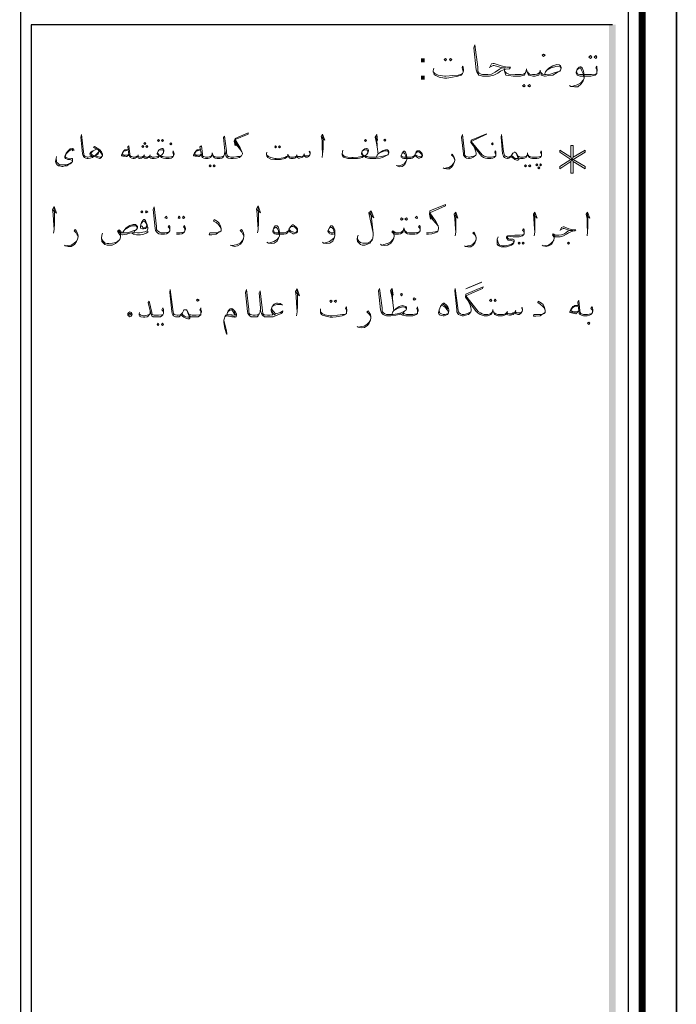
# Model space of a CAD drawing. Header units: metres. Extents: x 6 to 182, y 4 to 63.
# Tile 26 of 28: x 169 to 182, y 23 to 42. Entities that reach past the tile are written whole.
import ezdxf

# ---------------------------------------------------------------- set-up
doc = ezdxf.new("R2010")
doc.units = ezdxf.units.M
doc.header["$MEASUREMENT"] = 0
for name, color, linetype in [('PDF15_KADR', 7, 'Continuous'), ('PDF15_Text', 7, 'Continuous'), ('PDF15_textt', 7, 'Continuous')]:
    doc.layers.add(name, color=color, linetype=linetype)
doc.styles.add('PDF B Mitra', font='BMITRA.TTF')

msp = doc.modelspace()

# ---------------------------------------------------------------- linework, layer by layer
at = {"layer": 'PDF15_KADR', "lineweight": 25}
for points in [[(97.912, 3.582), (182.003, 3.582), (182.003, 63.045), (97.912, 63.045)], [(97.912, 63.045), (182.003, 63.045), (182.003, 3.582), (97.912, 3.582)], [(98.731, 4.401), (181.059, 4.401), (181.059, 62.227), (98.731, 62.227)]]:
    msp.add_lwpolyline(points, close=True, dxfattribs=at)
at = {"layer": 'PDF15_KADR', "lineweight": 0, "const_width": 0.135}
msp.add_lwpolyline([(98.452, 62.506), (98.452, 4.122), (181.328, 4.122), (181.328, 62.506)], close=True, dxfattribs=at)
at = {"layer": 'PDF15_KADR', "lineweight": 25}
for points in [[(169.068, 4.401), (169.068, 62.227)], [(180.741, 42.329), (169.27, 42.329), (169.27, 15.525), (169.27, 15.198), (180.741, 15.198)]]:
    msp.add_lwpolyline(points, dxfattribs=at)
at = {"layer": 'PDF15_KADR', "transparency": 33554559}
for points in [[(180.673, 15.198), (180.808, 15.198), (180.673, 42.329)], [(180.808, 15.198), (180.673, 42.329), (180.808, 42.329)]]:
    msp.add_solid(points, dxfattribs=at)
at = {"layer": 'PDF15_textt', "lineweight": 20}
for points in [[(178.314, 41.481), (178.352, 41.558), (178.391, 41.568), (178.41, 41.568), (178.545, 41.52), (178.66, 41.491), (178.728, 41.491), (178.709, 41.462), (178.641, 41.452), (178.593, 41.443), (178.535, 41.414), (178.477, 41.375), (178.4, 41.337), (178.314, 41.317), (178.189, 41.317), (178.179, 41.317), (178.14, 41.327), (178.102, 41.337), (178.083, 41.366), (178.063, 41.404), (178.054, 41.443), (178.006, 41.876), (178.025, 41.934), (178.083, 41.491), (178.083, 41.423), (178.092, 41.404), (178.111, 41.375), (178.15, 41.356), (178.179, 41.346), (178.189, 41.346), (178.285, 41.346), (178.352, 41.356), (178.429, 41.394), (178.516, 41.452), (178.564, 41.481), (178.632, 41.481), (178.564, 41.481), (178.41, 41.529), (178.391, 41.529), (178.333, 41.5)], [(177.794, 41.394), (177.794, 41.414), (177.784, 41.452), (177.774, 41.481), (177.784, 41.51), (177.794, 41.491), (177.803, 41.443), (177.803, 41.423), (177.794, 41.394), (177.784, 41.366), (177.755, 41.337), (177.688, 41.317), (177.553, 41.288), (177.476, 41.279), (177.428, 41.279), (177.322, 41.298), (177.254, 41.327), (177.225, 41.346), (177.216, 41.375), (177.206, 41.404), (177.206, 41.423), (177.216, 41.471)], [(177.206, 41.404), (177.235, 41.366), (177.302, 41.337), (177.428, 41.317), (177.457, 41.317), (177.591, 41.327), (177.697, 41.337), (177.746, 41.346), (177.784, 41.366)], [(179.402, 41.346), (179.421, 41.404), (179.45, 41.433), (179.489, 41.471), (179.566, 41.52), (179.643, 41.549), (179.691, 41.539), (179.72, 41.52), (179.73, 41.491), (179.73, 41.471), (179.72, 41.433), (179.701, 41.414), (179.652, 41.385), (179.566, 41.337), (179.489, 41.327), (179.412, 41.317), (179.402, 41.317), (179.364, 41.327), (179.335, 41.337), (179.335, 41.356), (179.325, 41.394), (179.315, 41.433), (179.306, 41.394), (179.296, 41.356), (179.287, 41.337), (179.258, 41.327), (179.219, 41.317), (179.171, 41.317), (179.123, 41.327), (179.094, 41.337), (179.075, 41.366), (179.055, 41.414), (179.046, 41.462), (179.036, 41.414), (179.017, 41.366), (179.007, 41.337), (178.969, 41.327), (178.93, 41.317), (178.872, 41.317), (178.786, 41.317), (178.699, 41.327), (178.641, 41.337), (178.622, 41.375), (178.612, 41.414), (178.612, 41.462)], [(179.026, 41.404), (179.017, 41.375), (178.988, 41.356), (178.94, 41.346), (178.872, 41.346), (178.824, 41.346), (178.699, 41.356), (178.651, 41.375), (178.632, 41.394), (178.612, 41.414)], [(179.065, 41.404), (179.084, 41.375), (179.104, 41.356), (179.161, 41.346), (179.219, 41.346), (179.258, 41.356), (179.287, 41.375), (179.306, 41.394)], [(179.325, 41.394), (179.364, 41.356), (179.402, 41.346), (179.431, 41.346), (179.518, 41.356), (179.614, 41.385), (179.701, 41.414)], [(179.45, 41.433), (179.527, 41.481), (179.604, 41.5), (179.643, 41.51), (179.652, 41.51), (179.71, 41.5), (179.73, 41.471)], [(180.433, 41.394), (180.433, 41.414), (180.433, 41.452), (180.413, 41.481), (180.433, 41.51), (180.433, 41.491), (180.442, 41.443), (180.442, 41.423), (180.433, 41.394), (180.433, 41.366), (180.404, 41.337), (180.365, 41.327), (180.317, 41.317), (180.25, 41.317), (180.105, 41.317), (180.067, 41.327), (180.047, 41.337), (180.038, 41.346), (180.028, 41.375), (180.028, 41.394), (180.047, 41.452), (180.086, 41.491), (180.105, 41.5), (180.115, 41.5), (180.144, 41.481), (180.173, 41.414), (180.182, 41.337), (180.182, 41.279), (180.163, 41.221), (180.124, 41.163), (180.057, 41.105), (179.99, 41.105), (179.922, 41.115), (179.893, 41.134)], [(180.047, 41.443), (180.067, 41.462), (180.096, 41.471), (180.115, 41.471), (180.134, 41.433), (180.153, 41.394), (180.163, 41.366), (180.182, 41.279), (180.163, 41.24), (180.115, 41.183), (180.047, 41.144), (179.98, 41.125), (179.932, 41.115)], [(180.038, 41.404), (180.038, 41.375), (180.057, 41.356), (180.096, 41.346), (180.25, 41.346), (180.327, 41.346), (180.404, 41.356), (180.433, 41.366)], [(170.676, 39.757), (170.667, 39.776), (170.647, 39.805), (170.609, 39.853), (170.503, 39.911), (170.522, 39.93), (170.628, 39.863), (170.657, 39.825), (170.676, 39.776), (170.676, 39.747), (170.667, 39.728), (170.657, 39.709), (170.628, 39.69), (170.618, 39.69), (170.522, 39.728), (170.464, 39.747), (170.435, 39.767), (170.426, 39.776), (170.426, 39.786), (170.445, 39.815), (170.474, 39.834), (170.493, 39.844), (170.532, 39.863), (170.561, 39.873), (170.59, 39.863), (170.609, 39.844), (170.609, 39.825), (170.59, 39.786), (170.541, 39.747), (170.503, 39.728), (170.484, 39.709), (170.435, 39.699), (170.397, 39.69), (170.387, 39.69), (170.378, 39.69), (170.349, 39.699), (170.32, 39.709), (170.301, 39.728), (170.291, 39.757), (170.281, 39.786), (170.252, 40.113), (170.262, 40.162), (170.301, 39.825), (170.31, 39.776), (170.31, 39.757), (170.329, 39.738), (170.349, 39.728), (170.378, 39.719), (170.387, 39.719), (170.445, 39.728), (170.484, 39.728), (170.503, 39.738), (170.541, 39.757), (170.561, 39.776), (170.599, 39.815)], [(173.421, 39.747), (173.383, 39.728), (173.344, 39.728), (173.267, 39.719), (173.238, 39.719), (173.209, 39.719), (173.171, 39.728), (173.161, 39.728), (173.142, 39.747), (173.123, 39.796), (173.123, 39.844), (173.084, 40.133), (173.065, 40.104), (173.094, 39.844), (173.103, 39.796), (173.113, 39.747), (173.132, 39.719), (173.161, 39.699), (173.209, 39.69), (173.238, 39.69), (173.257, 39.69), (173.325, 39.699), (173.383, 39.709), (173.402, 39.728), (173.421, 39.747), (173.44, 39.786), (173.44, 39.796), (173.431, 39.825), (173.392, 39.902), (173.296, 40.065), (173.556, 40.171), (173.556, 40.2), (173.296, 40.085), (173.277, 40.036), (173.296, 39.94), (173.296, 40.065)], [(173.296, 40.017), (173.354, 39.94)], [(175.001, 40.113), (175.068, 40.056), (175.02, 40.171), (174.991, 40.123), (175.01, 40.046), (175.01, 39.93), (175.02, 39.776), (175.01, 39.709)], [(175.02, 39.776), (175.03, 39.882), (175.03, 40.065), (175.02, 40.142)], [(176.06, 40.113), (176.108, 40.046), (176.089, 40.162), (176.06, 40.113), (176.079, 40.027), (176.099, 39.921), (176.118, 39.776)], [(176.099, 39.921), (176.089, 40.075), (176.089, 40.152)], [(177.996, 39.95), (178.025, 39.882), (178.044, 39.825), (178.054, 39.796), (178.054, 39.776), (178.044, 39.757), (178.015, 39.728), (177.996, 39.719), (177.957, 39.699), (177.919, 39.69), (177.9, 39.69), (177.861, 39.699), (177.842, 39.709), (177.823, 39.728), (177.803, 39.757), (177.803, 39.786), (177.765, 40.113), (177.784, 40.162), (177.823, 39.825), (177.823, 39.776), (177.832, 39.757), (177.842, 39.738), (177.871, 39.728), (177.9, 39.719), (177.929, 39.719), (177.967, 39.728), (178.006, 39.738), (178.044, 39.757)], [(178.439, 39.747), (178.439, 39.767), (178.429, 39.796), (178.42, 39.815), (178.429, 39.844), (178.439, 39.825), (178.439, 39.786), (178.439, 39.776), (178.439, 39.747), (178.429, 39.728), (178.41, 39.709), (178.381, 39.699), (178.343, 39.69), (178.294, 39.69), (178.275, 39.69), (178.237, 39.699), (178.198, 39.709), (178.16, 39.738), (178.14, 39.767), (177.948, 40.008), (177.957, 40.056), (178.256, 40.181), (178.246, 40.162), (177.957, 40.027), (178.169, 39.767), (178.208, 39.738), (178.237, 39.728), (178.275, 39.719), (178.294, 39.719), (178.352, 39.719), (178.41, 39.728), (178.429, 39.728)], [(179.344, 39.747), (179.344, 39.767), (179.335, 39.796), (179.325, 39.815), (179.335, 39.844), (179.344, 39.825), (179.344, 39.786), (179.344, 39.776), (179.344, 39.747), (179.335, 39.728), (179.315, 39.709), (179.287, 39.699), (179.248, 39.69), (179.2, 39.69), (179.161, 39.69), (179.132, 39.699), (179.104, 39.709), (179.084, 39.728), (179.075, 39.767), (179.065, 39.805), (179.065, 39.767), (179.046, 39.728), (179.036, 39.709), (179.007, 39.699), (178.978, 39.69), (178.94, 39.69), (178.93, 39.69), (178.901, 39.699), (178.882, 39.709), (178.872, 39.747), (178.843, 39.796), (178.834, 39.805), (178.815, 39.815), (178.805, 39.815), (178.795, 39.805), (178.776, 39.796), (178.757, 39.767), (178.738, 39.728), (178.728, 39.719), (178.718, 39.709), (178.699, 39.699), (178.68, 39.69), (178.67, 39.69), (178.641, 39.699), (178.612, 39.709), (178.593, 39.728), (178.583, 39.757), (178.574, 39.786), (178.545, 40.113), (178.555, 40.162), (178.593, 39.825), (178.603, 39.776), (178.612, 39.757), (178.622, 39.738), (178.651, 39.728), (178.67, 39.719), (178.68, 39.719), (178.689, 39.719), (178.718, 39.728), (178.728, 39.728), (178.738, 39.738), (178.757, 39.767)], [(170.098, 39.863), (170.089, 39.873), (170.05, 39.863), (170.021, 39.844), (169.983, 39.805), (169.964, 39.786), (169.954, 39.757), (169.944, 39.728), (169.954, 39.709), (169.992, 39.699), (170.069, 39.69), (170.089, 39.69), (170.089, 39.67), (170.089, 39.651), (170.089, 39.632), (170.069, 39.603), (170.041, 39.584), (170.002, 39.564), (169.973, 39.545), (169.944, 39.545), (169.896, 39.536), (169.877, 39.536), (169.829, 39.545), (169.809, 39.545), (169.781, 39.564), (169.761, 39.593), (169.752, 39.632), (169.761, 39.69), (169.771, 39.728)], [(170.079, 39.863), (170.089, 39.844), (170.118, 39.853), (170.108, 39.882), (170.089, 39.892), (170.079, 39.892), (170.041, 39.882), (170.021, 39.863), (169.992, 39.834), (169.964, 39.796), (169.944, 39.757), (169.935, 39.728), (169.935, 39.709), (169.944, 39.69), (169.954, 39.69), (169.992, 39.67), (170.041, 39.67), (170.069, 39.661), (170.079, 39.651), (170.089, 39.642), (170.079, 39.622), (170.069, 39.613), (170.031, 39.593), (169.983, 39.574), (169.954, 39.564), (169.886, 39.564), (169.867, 39.564), (169.829, 39.564), (169.809, 39.584), (169.79, 39.603), (169.771, 39.622), (169.771, 39.651), (169.761, 39.69)], [(170.667, 39.728), (170.647, 39.719), (170.628, 39.719), (170.58, 39.728), (170.522, 39.747), (170.474, 39.767), (170.455, 39.786), (170.445, 39.786), (170.445, 39.796), (170.455, 39.805), (170.493, 39.844), (170.532, 39.863)], [(171.196, 39.767), (171.158, 39.728), (171.148, 39.728), (171.081, 39.738), (171.052, 39.747), (171.052, 39.757), (171.071, 39.805), (171.1, 39.844), (171.119, 39.863), (171.139, 39.863), (171.187, 39.863), (171.129, 39.844), (171.1, 39.834), (171.071, 39.786), (171.081, 39.767), (171.1, 39.767), (171.177, 39.757), (171.196, 39.776)], [(172.082, 39.747), (172.082, 39.767), (172.073, 39.796), (172.063, 39.815), (172.073, 39.844), (172.082, 39.825), (172.092, 39.786), (172.092, 39.776), (172.082, 39.747), (172.073, 39.728), (172.053, 39.709), (172.034, 39.699), (171.996, 39.69), (171.938, 39.69), (171.928, 39.69), (171.88, 39.699), (171.842, 39.709), (171.822, 39.728), (171.813, 39.738), (171.793, 39.728), (171.774, 39.709), (171.736, 39.699), (171.697, 39.69), (171.678, 39.69), (171.659, 39.69), (171.63, 39.699), (171.61, 39.709), (171.591, 39.728), (171.582, 39.709), (171.562, 39.699), (171.543, 39.69), (171.533, 39.69), (171.504, 39.699), (171.495, 39.709), (171.485, 39.738), (171.466, 39.709), (171.447, 39.699), (171.418, 39.69), (171.408, 39.69), (171.389, 39.699), (171.379, 39.709), (171.36, 39.738), (171.341, 39.709), (171.322, 39.699), (171.302, 39.69), (171.293, 39.69), (171.283, 39.69), (171.254, 39.699), (171.225, 39.709), (171.216, 39.728), (171.196, 39.767), (171.177, 39.921), (171.196, 39.94), (171.216, 39.776), (171.225, 39.747), (171.235, 39.728), (171.254, 39.728), (171.283, 39.719), (171.293, 39.719), (171.312, 39.719), (171.341, 39.728), (171.36, 39.738), (171.379, 39.747), (171.389, 39.728), (171.418, 39.719), (171.437, 39.719), (171.466, 39.728), (171.485, 39.738), (171.495, 39.747), (171.514, 39.728), (171.533, 39.719), (171.562, 39.719), (171.591, 39.728), (171.61, 39.747), (171.62, 39.738), (171.639, 39.728), (171.659, 39.719), (171.678, 39.719), (171.697, 39.719), (171.755, 39.728), (171.793, 39.738), (171.774, 39.767), (171.755, 39.786), (171.755, 39.796), (171.774, 39.834), (171.793, 39.863), (171.832, 39.882), (171.851, 39.892), (171.87, 39.892), (171.88, 39.882), (171.89, 39.853), (171.89, 39.844), (171.88, 39.805), (171.851, 39.767), (171.822, 39.747), (171.851, 39.728), (171.87, 39.728), (171.928, 39.719), (171.938, 39.719), (171.996, 39.719), (172.053, 39.728), (172.073, 39.728)], [(171.88, 39.805), (171.88, 39.834), (171.87, 39.863), (171.851, 39.863), (171.842, 39.863), (171.793, 39.853), (171.774, 39.834)], [(172.631, 39.767), (172.583, 39.728), (172.574, 39.728), (172.506, 39.738), (172.477, 39.747), (172.477, 39.757), (172.497, 39.805), (172.525, 39.844), (172.545, 39.863), (172.564, 39.863), (172.612, 39.863), (172.554, 39.844), (172.525, 39.834), (172.497, 39.786), (172.506, 39.767), (172.525, 39.767), (172.602, 39.757), (172.631, 39.776)], [(173.094, 39.844), (173.084, 39.776), (173.074, 39.747), (173.055, 39.709), (173.036, 39.699), (172.997, 39.69), (172.978, 39.69), (172.94, 39.69), (172.901, 39.699), (172.882, 39.709), (172.862, 39.728), (172.853, 39.767), (172.843, 39.805), (172.843, 39.767), (172.824, 39.728), (172.814, 39.709), (172.785, 39.699), (172.757, 39.69), (172.718, 39.69), (172.708, 39.69), (172.68, 39.699), (172.651, 39.709), (172.641, 39.728), (172.631, 39.767), (172.602, 39.921), (172.631, 39.94), (172.651, 39.776), (172.651, 39.747), (172.67, 39.728), (172.68, 39.728), (172.708, 39.719), (172.718, 39.719), (172.766, 39.719), (172.805, 39.728), (172.824, 39.738), (172.834, 39.757)], [(173.296, 39.988), (173.383, 39.892), (173.431, 39.825)], [(174.779, 39.786), (174.76, 39.825), (174.769, 39.834), (174.779, 39.805), (174.779, 39.786), (174.769, 39.767), (174.76, 39.747), (174.75, 39.728), (174.721, 39.719), (174.692, 39.719), (174.673, 39.728), (174.644, 39.738), (174.644, 39.747), (174.625, 39.719), (174.596, 39.709), (174.567, 39.699), (174.548, 39.699), (174.529, 39.709), (174.509, 39.719), (174.509, 39.738), (174.49, 39.709), (174.471, 39.699), (174.442, 39.69), (174.403, 39.69), (174.394, 39.69), (174.375, 39.699), (174.365, 39.709), (174.355, 39.719), (174.346, 39.738), (174.336, 39.776), (174.336, 39.747), (174.317, 39.719), (174.307, 39.709), (174.278, 39.69), (174.192, 39.67), (174.115, 39.67), (174.076, 39.67), (173.999, 39.68), (173.941, 39.709), (173.922, 39.738), (173.912, 39.767), (173.912, 39.786), (173.922, 39.815)], [(176.079, 39.719), (176.099, 39.757), (176.118, 39.786), (176.147, 39.805), (176.205, 39.844), (176.262, 39.863), (176.301, 39.863), (176.32, 39.844), (176.33, 39.825), (176.33, 39.805), (176.32, 39.786), (176.31, 39.767), (176.272, 39.747), (176.205, 39.709), (176.156, 39.699), (176.07, 39.69), (175.954, 39.69), (175.916, 39.699), (175.877, 39.709), (175.858, 39.728), (175.848, 39.738), (175.829, 39.728), (175.8, 39.709), (175.752, 39.699), (175.713, 39.69), (175.627, 39.69), (175.598, 39.69), (175.521, 39.69), (175.463, 39.709), (175.434, 39.719), (175.415, 39.747), (175.405, 39.767), (175.405, 39.786), (175.415, 39.825), (175.424, 39.853)], [(175.415, 39.786), (175.424, 39.767), (175.444, 39.747), (175.463, 39.728), (175.521, 39.719), (175.598, 39.709), (175.627, 39.709), (175.723, 39.719), (175.781, 39.728), (175.829, 39.738), (175.8, 39.767), (175.79, 39.786), (175.79, 39.796), (175.8, 39.834), (175.829, 39.863), (175.858, 39.882), (175.887, 39.892), (175.896, 39.892), (175.916, 39.882), (175.925, 39.853), (175.925, 39.844), (175.916, 39.805), (175.887, 39.767), (175.858, 39.747), (175.877, 39.728), (175.906, 39.728), (175.935, 39.719), (175.954, 39.719), (176.108, 39.719), (176.176, 39.728), (176.243, 39.747), (176.31, 39.767)], [(175.916, 39.805), (175.916, 39.834), (175.896, 39.863), (175.887, 39.863), (175.877, 39.863), (175.829, 39.853), (175.8, 39.834)], [(176.118, 39.786), (176.176, 39.815), (176.233, 39.834), (176.262, 39.844), (176.272, 39.844), (176.31, 39.834), (176.33, 39.805)], [(176.84, 39.747), (176.831, 39.728), (176.811, 39.709), (176.792, 39.699), (176.763, 39.69), (176.734, 39.69), (176.628, 39.69), (176.599, 39.699), (176.59, 39.709), (176.571, 39.719), (176.571, 39.738), (176.571, 39.747), (176.59, 39.796), (176.609, 39.825), (176.628, 39.834), (176.638, 39.834), (176.657, 39.815), (176.676, 39.767), (176.686, 39.709), (176.686, 39.67), (176.667, 39.622), (176.648, 39.574), (176.59, 39.536), (176.542, 39.526), (176.493, 39.545), (176.474, 39.555)], [(176.859, 39.796), (176.879, 39.815), (176.898, 39.825), (176.917, 39.825), (176.936, 39.815), (176.946, 39.805), (176.965, 39.786), (176.985, 39.757), (176.985, 39.747), (176.965, 39.728), (176.956, 39.719), (176.927, 39.728), (176.879, 39.747), (176.85, 39.767), (176.831, 39.747), (176.811, 39.728), (176.773, 39.719), (176.734, 39.719), (176.619, 39.719), (176.59, 39.728), (176.58, 39.738), (176.571, 39.757)], [(179.922, 39.632), (179.922, 39.401), (179.97, 39.401), (179.97, 39.632), (180.201, 39.487), (180.201, 39.536), (179.97, 39.67), (180.201, 39.815), (180.201, 39.853), (179.97, 39.719), (179.97, 39.95), (179.922, 39.95), (179.922, 39.719), (179.701, 39.853), (179.701, 39.815), (179.922, 39.67), (179.701, 39.536), (179.701, 39.487), (179.922, 39.632), (179.97, 39.719)], [(171.148, 39.738), (171.071, 39.757)], [(171.379, 39.767), (171.379, 39.747)], [(171.504, 39.767), (171.495, 39.747)], [(171.62, 39.767), (171.61, 39.747)], [(171.765, 39.805), (171.774, 39.786), (171.793, 39.767), (171.822, 39.747)], [(172.574, 39.738), (172.497, 39.757)], [(173.074, 39.747), (173.065, 39.728), (173.045, 39.728), (173.007, 39.719), (172.978, 39.719), (172.93, 39.719), (172.891, 39.728), (172.872, 39.738), (172.862, 39.757)], [(173.912, 39.767), (173.951, 39.728), (173.999, 39.709), (174.076, 39.69), (174.105, 39.69), (174.201, 39.699), (174.278, 39.709), (174.307, 39.728), (174.336, 39.747)], [(174.346, 39.747), (174.365, 39.728), (174.394, 39.719), (174.403, 39.719), (174.452, 39.719), (174.49, 39.728), (174.509, 39.738), (174.509, 39.747), (174.529, 39.728), (174.558, 39.728), (174.586, 39.728), (174.625, 39.738), (174.644, 39.747), (174.654, 39.767), (174.673, 39.747), (174.692, 39.747), (174.731, 39.747), (174.75, 39.747), (174.769, 39.767)], [(174.519, 39.767), (174.509, 39.747)], [(174.664, 39.786), (174.654, 39.767)], [(175.8, 39.805), (175.8, 39.786), (175.819, 39.767), (175.858, 39.747)], [(176.59, 39.786), (176.599, 39.805), (176.619, 39.805), (176.628, 39.805), (176.648, 39.786), (176.667, 39.747), (176.667, 39.728), (176.686, 39.67), (176.667, 39.632), (176.638, 39.593), (176.59, 39.564), (176.532, 39.545), (176.493, 39.545)], [(177.63, 39.661), (177.62, 39.69), (177.601, 39.728), (177.563, 39.757), (177.582, 39.776), (177.601, 39.747), (177.62, 39.709), (177.63, 39.67), (177.63, 39.651), (177.62, 39.613), (177.601, 39.564), (177.572, 39.526), (177.524, 39.487), (177.466, 39.487), (177.418, 39.497), (177.399, 39.507)], [(178.882, 39.709), (178.892, 39.69), (178.892, 39.67), (178.872, 39.661), (178.853, 39.661), (178.815, 39.67), (178.795, 39.69), (178.766, 39.709), (178.738, 39.728)], [(178.843, 39.796), (178.853, 39.767), (178.872, 39.709), (178.872, 39.69), (178.853, 39.69), (178.824, 39.69), (178.795, 39.709), (178.776, 39.728), (178.757, 39.747)], [(179.055, 39.757), (179.046, 39.738), (179.026, 39.728), (178.988, 39.719), (178.94, 39.719), (178.93, 39.719), (178.901, 39.728), (178.882, 39.728), (178.872, 39.747)], [(179.084, 39.757), (179.094, 39.738), (179.113, 39.728), (179.152, 39.719), (179.2, 39.719), (179.258, 39.719), (179.315, 39.728), (179.335, 39.728)], [(179.922, 39.719), (179.97, 39.632)], [(179.97, 39.67), (179.922, 39.67)], [(177.428, 39.497), (177.466, 39.507), (177.514, 39.516), (177.563, 39.545), (177.601, 39.584), (177.62, 39.613)], [(169.694, 38.678), (169.771, 38.611), (169.723, 38.746), (169.694, 38.688), (169.703, 38.592), (169.713, 38.467), (169.723, 38.293), (169.713, 38.216)], [(169.723, 38.293), (169.732, 38.418), (169.732, 38.621), (169.723, 38.717)], [(172.005, 38.264), (172.005, 38.293), (171.996, 38.322), (171.976, 38.341), (171.996, 38.37), (172.005, 38.351), (172.005, 38.312), (172.005, 38.293), (172.005, 38.264), (171.996, 38.245), (171.976, 38.226), (171.938, 38.206), (171.899, 38.197), (171.842, 38.197), (171.832, 38.197), (171.793, 38.206), (171.765, 38.226), (171.745, 38.245), (171.726, 38.274), (171.716, 38.312), (171.678, 38.688), (171.697, 38.736), (171.745, 38.351), (171.745, 38.293), (171.755, 38.274), (171.774, 38.255), (171.803, 38.235), (171.832, 38.226), (171.842, 38.226), (171.909, 38.226), (171.976, 38.235), (171.996, 38.245)], [(173.72, 38.688), (173.797, 38.621), (173.749, 38.755), (173.72, 38.698), (173.729, 38.601), (173.739, 38.476), (173.749, 38.293), (173.739, 38.226)], [(173.749, 38.293), (173.758, 38.428), (173.758, 38.621), (173.749, 38.727)], [(175.935, 38.621), (176.031, 38.524), (175.983, 38.659), (175.935, 38.621), (176.022, 38.216), (175.973, 38.63)], [(177.071, 38.197), (177.11, 38.197), (177.177, 38.206), (177.245, 38.226), (177.274, 38.235), (177.293, 38.255), (177.312, 38.303), (177.312, 38.322), (177.302, 38.361), (177.254, 38.447), (177.139, 38.621), (177.447, 38.755), (177.447, 38.784), (177.139, 38.659), (177.129, 38.592), (177.148, 38.495), (177.139, 38.621)], [(171.572, 38.332), (171.543, 38.322), (171.524, 38.312), (171.485, 38.303), (171.466, 38.303), (171.437, 38.312), (171.427, 38.322), (171.427, 38.341), (171.437, 38.389), (171.447, 38.428), (171.476, 38.467), (171.495, 38.486), (171.504, 38.486), (171.524, 38.467), (171.543, 38.428), (171.562, 38.38), (171.572, 38.332), (171.572, 38.303), (171.562, 38.264), (171.514, 38.245), (171.476, 38.235), (171.408, 38.226), (171.389, 38.226)], [(173.017, 38.303), (172.997, 38.351), (172.968, 38.389), (172.92, 38.428), (172.872, 38.457), (172.882, 38.486), (172.949, 38.447), (172.978, 38.418), (173.007, 38.361), (173.017, 38.303), (173.017, 38.293), (173.017, 38.264), (172.997, 38.245), (172.949, 38.216), (172.92, 38.197), (172.834, 38.187), (172.785, 38.187), (172.795, 38.226), (172.882, 38.226), (172.949, 38.226), (172.978, 38.245), (173.017, 38.264)], [(177.148, 38.572), (177.206, 38.495)], [(177.148, 38.534), (177.245, 38.428), (177.302, 38.361)], [(177.63, 38.572), (177.688, 38.515), (177.649, 38.63), (177.62, 38.592), (177.63, 38.505), (177.64, 38.389), (177.649, 38.235), (177.64, 38.168)], [(177.649, 38.235), (177.649, 38.341), (177.649, 38.524), (177.649, 38.611)], [(179.19, 38.572), (179.258, 38.515), (179.209, 38.63), (179.181, 38.592), (179.19, 38.505), (179.2, 38.389), (179.209, 38.235), (179.2, 38.168)], [(179.209, 38.235), (179.209, 38.341), (179.209, 38.524), (179.209, 38.611)], [(180.23, 38.572), (180.298, 38.515), (180.25, 38.63), (180.221, 38.592), (180.24, 38.505), (180.24, 38.389), (180.25, 38.235), (180.24, 38.168)], [(180.25, 38.235), (180.259, 38.341), (180.259, 38.524), (180.25, 38.611)], [(170.195, 38.158), (170.175, 38.187), (170.156, 38.226), (170.118, 38.264), (170.137, 38.293), (170.166, 38.255), (170.185, 38.216), (170.195, 38.168), (170.195, 38.149), (170.185, 38.101), (170.166, 38.052), (170.127, 37.995), (170.06, 37.956), (170.002, 37.956), (169.944, 37.966), (169.925, 37.985)], [(171.033, 38.158), (171.023, 38.187), (170.975, 38.255), (171.004, 38.284), (171.033, 38.255), (171.052, 38.226), (171.071, 38.226), (171.1, 38.226), (171.177, 38.226), (171.264, 38.255), (171.341, 38.284)], [(171.071, 38.226), (171.1, 38.264), (171.119, 38.293), (171.148, 38.322), (171.216, 38.37), (171.283, 38.389), (171.331, 38.389), (171.35, 38.37), (171.37, 38.351), (171.37, 38.322), (171.35, 38.293), (171.341, 38.284), (171.302, 38.255), (171.312, 38.235), (171.37, 38.226), (171.408, 38.226)], [(171.119, 38.293), (171.187, 38.332), (171.254, 38.361), (171.283, 38.361), (171.302, 38.361), (171.341, 38.361), (171.37, 38.322)], [(171.447, 38.418), (171.476, 38.447), (171.504, 38.457), (171.524, 38.428), (171.553, 38.38), (171.553, 38.361), (171.543, 38.341), (171.533, 38.332), (171.504, 38.322), (171.476, 38.322), (171.466, 38.341), (171.447, 38.361)], [(172.304, 38.264), (172.304, 38.293), (172.294, 38.322), (172.275, 38.341), (172.294, 38.37), (172.304, 38.351), (172.314, 38.312), (172.314, 38.293), (172.304, 38.264), (172.294, 38.245), (172.275, 38.226), (172.246, 38.206), (172.198, 38.197), (172.14, 38.197)], [(173.469, 38.158), (173.45, 38.197), (173.431, 38.235), (173.392, 38.274), (173.421, 38.293), (173.44, 38.264), (173.46, 38.226), (173.469, 38.178), (173.469, 38.158), (173.46, 38.11), (173.44, 38.052), (173.402, 38.004), (173.344, 37.966), (173.286, 37.956), (173.219, 37.975), (173.2, 37.985)], [(174.355, 38.264), (174.336, 38.235), (174.326, 38.226), (174.298, 38.206), (174.259, 38.197), (174.23, 38.197), (174.105, 38.197), (174.076, 38.206), (174.057, 38.216), (174.047, 38.226), (174.038, 38.255), (174.038, 38.264), (174.057, 38.322), (174.086, 38.361), (174.105, 38.361), (174.124, 38.361), (174.143, 38.341), (174.163, 38.284), (174.172, 38.226), (174.172, 38.168), (174.153, 38.12), (174.124, 38.062), (174.066, 38.024), (174.009, 38.014), (173.951, 38.024), (173.922, 38.043)], [(174.057, 38.312), (174.076, 38.322), (174.095, 38.332), (174.115, 38.332), (174.134, 38.303), (174.153, 38.264), (174.153, 38.245), (174.172, 38.168), (174.153, 38.129), (174.124, 38.091), (174.057, 38.052), (173.999, 38.033), (173.96, 38.024)], [(174.047, 38.274), (174.057, 38.255), (174.066, 38.235), (174.095, 38.226), (174.23, 38.226), (174.269, 38.226), (174.317, 38.245), (174.346, 38.264), (174.355, 38.293)], [(174.375, 38.322), (174.394, 38.341), (174.423, 38.351), (174.442, 38.351), (174.461, 38.341), (174.481, 38.332), (174.5, 38.312), (174.519, 38.274), (174.519, 38.264), (174.5, 38.235), (174.49, 38.226), (174.452, 38.235), (174.394, 38.255), (174.365, 38.293)], [(175.261, 38.206), (175.232, 38.197), (175.193, 38.197), (175.164, 38.206), (175.155, 38.216), (175.135, 38.226), (175.126, 38.255), (175.126, 38.264), (175.155, 38.322), (175.184, 38.361), (175.193, 38.361), (175.213, 38.361), (175.232, 38.341), (175.261, 38.284), (175.261, 38.226), (175.261, 38.168), (175.251, 38.12), (175.222, 38.062), (175.164, 38.024), (175.097, 38.014), (175.039, 38.024), (175.02, 38.043)], [(175.155, 38.312), (175.164, 38.322), (175.193, 38.332), (175.203, 38.332), (175.232, 38.303), (175.241, 38.264), (175.251, 38.245), (175.261, 38.168), (175.251, 38.129), (175.213, 38.091), (175.155, 38.052), (175.097, 38.033), (175.049, 38.024)], [(175.251, 38.235), (175.222, 38.226), (175.193, 38.226), (175.164, 38.235), (175.145, 38.255), (175.135, 38.274)], [(176.946, 38.264), (176.946, 38.293), (176.936, 38.322), (176.917, 38.341), (176.936, 38.37), (176.946, 38.351), (176.946, 38.312), (176.946, 38.293), (176.946, 38.264), (176.936, 38.245), (176.908, 38.226), (176.879, 38.206), (176.84, 38.197), (176.773, 38.197), (176.734, 38.197), (176.696, 38.206), (176.667, 38.226), (176.648, 38.245), (176.638, 38.284), (176.628, 38.322), (176.619, 38.284), (176.609, 38.245), (176.59, 38.226), (176.561, 38.206), (176.522, 38.197), (176.474, 38.197), (176.455, 38.197), (176.436, 38.206), (176.436, 38.168), (176.426, 38.12), (176.407, 38.072), (176.368, 38.024), (176.301, 37.985), (176.243, 37.975), (176.185, 37.985), (176.166, 38.004)], [(176.609, 38.274), (176.599, 38.255), (176.571, 38.235), (176.532, 38.226), (176.474, 38.226), (176.445, 38.235), (176.407, 38.264), (176.388, 38.235), (176.407, 38.226), (176.426, 38.197), (176.436, 38.178)], [(176.638, 38.274), (176.657, 38.255), (176.676, 38.235), (176.725, 38.226), (176.773, 38.226), (176.84, 38.226), (176.908, 38.235), (176.936, 38.245)], [(178.998, 38.206), (178.998, 38.226), (178.988, 38.255), (178.969, 38.274), (178.988, 38.303), (178.998, 38.284), (178.998, 38.245), (178.998, 38.235), (178.998, 38.206), (178.988, 38.187), (178.969, 38.168), (178.94, 38.158), (178.901, 38.149), (178.853, 38.149), (178.786, 38.149), (178.689, 38.158), (178.68, 38.158), (178.67, 38.149), (178.67, 38.139), (178.67, 38.129), (178.689, 38.11), (178.728, 38.101), (178.776, 38.101), (178.795, 38.091), (178.805, 38.081), (178.805, 38.052), (178.795, 38.033), (178.776, 38.004), (178.747, 37.985), (178.709, 37.966), (178.68, 37.956), (178.651, 37.946), (178.612, 37.946), (178.593, 37.946), (178.545, 37.946), (178.526, 37.956), (178.487, 37.975), (178.468, 38.004), (178.468, 38.043), (178.468, 38.101), (178.487, 38.149)], [(179.71, 38.274), (179.739, 38.332), (179.768, 38.341), (179.787, 38.341), (179.884, 38.303), (179.932, 38.293), (179.97, 38.284), (180.018, 38.284), (179.999, 38.264), (179.961, 38.255), (179.922, 38.245), (179.874, 38.226), (179.835, 38.197), (179.778, 38.168), (179.71, 38.149), (179.633, 38.149), (179.614, 38.149), (179.595, 38.158), (179.595, 38.129), (179.585, 38.081), (179.566, 38.043), (179.537, 37.995), (179.479, 37.966), (179.431, 37.956), (179.373, 37.966), (179.354, 37.985)], [(179.595, 38.129), (179.585, 38.149), (179.575, 38.168), (179.556, 38.187), (179.575, 38.206), (179.604, 38.187), (179.624, 38.178), (179.633, 38.178), (179.681, 38.178), (179.739, 38.187), (179.797, 38.206), (179.864, 38.255), (179.903, 38.274), (179.961, 38.274), (179.903, 38.274), (179.787, 38.312), (179.768, 38.312), (179.73, 38.293)], [(169.954, 37.966), (169.992, 37.975), (170.06, 37.985), (170.118, 38.024), (170.166, 38.062), (170.185, 38.101)], [(171.033, 38.216), (171.033, 38.158), (171.033, 38.139), (171.023, 38.091), (170.984, 38.052), (170.936, 38.014), (170.869, 37.985), (170.811, 37.985), (170.773, 37.985), (170.724, 37.995), (170.695, 38.024), (170.667, 38.052), (170.657, 38.12), (170.667, 38.178), (170.676, 38.216)], [(170.657, 38.129), (170.667, 38.091), (170.695, 38.052), (170.734, 38.024), (170.773, 38.014), (170.801, 38.014), (170.878, 38.024), (170.936, 38.033), (170.975, 38.052), (171.023, 38.091)], [(171.572, 38.255), (171.572, 38.235), (171.543, 38.216), (171.495, 38.197), (171.427, 38.187), (171.408, 38.187), (171.35, 38.187), (171.293, 38.197), (171.264, 38.216), (171.244, 38.226), (171.216, 38.216), (171.158, 38.197), (171.081, 38.187), (171.071, 38.187), (171.042, 38.197), (171.033, 38.216), (170.994, 38.264)], [(171.312, 38.216), (171.273, 38.235)], [(172.14, 38.226), (172.208, 38.226), (172.275, 38.235), (172.294, 38.245)], [(173.228, 37.975), (173.277, 37.985), (173.334, 37.995), (173.392, 38.024), (173.44, 38.072), (173.46, 38.11)], [(176.022, 38.216), (176.022, 38.187), (176.012, 38.12), (176.002, 38.081), (175.973, 38.052), (175.954, 38.024), (175.935, 38.014), (175.896, 37.995), (175.858, 37.985), (175.8, 37.985), (175.771, 37.995), (175.742, 38.024), (175.723, 38.043), (175.713, 38.052), (175.704, 38.091), (175.704, 38.101), (175.713, 38.149), (175.723, 38.178)], [(176.012, 38.12), (176.002, 38.091), (175.964, 38.052), (175.906, 38.024), (175.858, 38.024), (175.819, 38.024), (175.771, 38.033), (175.742, 38.052), (175.723, 38.081), (175.713, 38.101), (175.713, 38.12)], [(176.195, 37.985), (176.233, 37.995), (176.301, 38.014), (176.359, 38.043), (176.407, 38.091), (176.426, 38.12)], [(176.455, 38.216), (176.426, 38.226), (176.407, 38.255)], [(177.293, 38.255), (177.245, 38.245), (177.197, 38.235), (177.11, 38.226), (177.071, 38.226)], [(178.054, 38.12), (178.044, 38.149), (178.025, 38.187), (177.986, 38.216), (178.006, 38.235), (178.025, 38.206), (178.044, 38.168), (178.054, 38.129), (178.054, 38.11), (178.044, 38.072), (178.025, 38.024), (177.996, 37.985), (177.948, 37.946), (177.89, 37.946), (177.842, 37.956), (177.823, 37.966)], [(177.851, 37.956), (177.89, 37.966), (177.938, 37.975), (177.986, 38.004), (178.025, 38.043), (178.044, 38.072)], [(178.468, 38.101), (178.477, 38.062), (178.487, 38.033), (178.497, 38.004), (178.516, 37.985), (178.545, 37.975), (178.574, 37.966), (178.603, 37.966), (178.66, 37.975), (178.689, 37.985), (178.747, 38.004), (178.786, 38.024), (178.795, 38.024), (178.795, 38.043), (178.795, 38.062), (178.786, 38.062), (178.747, 38.072), (178.728, 38.081), (178.68, 38.081), (178.67, 38.101), (178.66, 38.11), (178.651, 38.129), (178.651, 38.139), (178.66, 38.158), (178.67, 38.168), (178.68, 38.168), (178.815, 38.178), (178.853, 38.178), (178.911, 38.178), (178.969, 38.187), (178.988, 38.187)], [(179.383, 37.966), (179.421, 37.975), (179.479, 37.985), (179.527, 38.014), (179.566, 38.052), (179.585, 38.081)], [(179.614, 38.168), (179.585, 38.178), (179.566, 38.197)], [(172.622, 36.637), (172.622, 36.656), (172.622, 36.685), (172.602, 36.704), (172.622, 36.743), (172.622, 36.714), (172.631, 36.675), (172.631, 36.666), (172.622, 36.637), (172.622, 36.608), (172.593, 36.588), (172.564, 36.569), (172.525, 36.569), (172.458, 36.569), (172.448, 36.569), (172.419, 36.569), (172.391, 36.588), (172.381, 36.627), (172.352, 36.685), (172.333, 36.704), (172.323, 36.704), (172.304, 36.704), (172.285, 36.704), (172.275, 36.685), (172.256, 36.646), (172.227, 36.608), (172.217, 36.598), (172.208, 36.588), (172.188, 36.569), (172.159, 36.569), (172.15, 36.569), (172.121, 36.569), (172.082, 36.588), (172.063, 36.608), (172.053, 36.637), (172.044, 36.675), (172.005, 37.051), (172.015, 37.109), (172.063, 36.714), (172.073, 36.666), (172.082, 36.637), (172.092, 36.617), (172.121, 36.608), (172.15, 36.598), (172.159, 36.598), (172.169, 36.598), (172.208, 36.608), (172.217, 36.608), (172.227, 36.617), (172.256, 36.646)], [(173.797, 36.743), (173.787, 36.666), (173.768, 36.627), (173.749, 36.588), (173.729, 36.569), (173.681, 36.569), (173.662, 36.569), (173.652, 36.569), (173.614, 36.569), (173.585, 36.588), (173.566, 36.608), (173.546, 36.637), (173.537, 36.675), (173.498, 37.051), (173.517, 37.109), (173.566, 36.714), (173.566, 36.666), (173.575, 36.637), (173.594, 36.617), (173.623, 36.608), (173.652, 36.598), (173.662, 36.598), (173.691, 36.598), (173.729, 36.608), (173.758, 36.608), (173.768, 36.627)], [(174.5, 37.051), (174.567, 36.983), (174.519, 37.118), (174.49, 37.07), (174.5, 36.974), (174.509, 36.839), (174.519, 36.666), (174.509, 36.588)], [(176.898, 36.656), (176.898, 36.685), (176.898, 36.714), (176.879, 36.733), (176.898, 36.762), (176.898, 36.743), (176.908, 36.704), (176.908, 36.685), (176.898, 36.656), (176.898, 36.637), (176.869, 36.617), (176.84, 36.598), (176.802, 36.588), (176.734, 36.588), (176.667, 36.588), (176.599, 36.598), (176.571, 36.617), (176.561, 36.627), (176.532, 36.617), (176.465, 36.598), (176.368, 36.588), (176.291, 36.588), (176.282, 36.588), (176.243, 36.598), (176.214, 36.617), (176.195, 36.637), (176.176, 36.666), (176.166, 36.704), (176.127, 37.08), (176.147, 37.128), (176.195, 36.743), (176.195, 36.685), (176.205, 36.666), (176.224, 36.646), (176.253, 36.627), (176.282, 36.617), (176.291, 36.617), (176.416, 36.617), (176.493, 36.627), (176.571, 36.646), (176.648, 36.685)], [(176.359, 37.08), (176.416, 36.993), (176.397, 37.128), (176.359, 37.08), (176.388, 36.983), (176.407, 36.848), (176.426, 36.685)], [(176.407, 36.848), (176.397, 37.031), (176.397, 37.118)], [(177.89, 36.887), (177.929, 36.82), (177.948, 36.752), (177.957, 36.714), (177.957, 36.685), (177.948, 36.666), (177.919, 36.637), (177.9, 36.617), (177.842, 36.598), (177.803, 36.588), (177.784, 36.588), (177.774, 36.588), (177.736, 36.598), (177.707, 36.617), (177.688, 36.637), (177.668, 36.666), (177.668, 36.704), (177.63, 37.08), (177.64, 37.128), (177.688, 36.743), (177.697, 36.685), (177.707, 36.666), (177.717, 36.646), (177.746, 36.627), (177.774, 36.617), (177.784, 36.617), (177.813, 36.617), (177.861, 36.627), (177.909, 36.646), (177.948, 36.666)], [(178.969, 36.704), (178.949, 36.743), (178.959, 36.752), (178.969, 36.714), (178.969, 36.704), (178.959, 36.675), (178.949, 36.646), (178.93, 36.637), (178.901, 36.617), (178.872, 36.617), (178.843, 36.627), (178.815, 36.646), (178.815, 36.656), (178.786, 36.617), (178.757, 36.608), (178.728, 36.598), (178.709, 36.598), (178.68, 36.608), (178.66, 36.617), (178.651, 36.646), (178.641, 36.617), (178.612, 36.598), (178.574, 36.588), (178.535, 36.588), (178.487, 36.588), (178.449, 36.598), (178.42, 36.617), (178.41, 36.637), (178.391, 36.675), (178.381, 36.714), (178.372, 36.675), (178.362, 36.637), (178.343, 36.617), (178.314, 36.598), (178.275, 36.588), (178.237, 36.588), (178.208, 36.588), (178.169, 36.598), (178.131, 36.617), (178.083, 36.646), (178.054, 36.675), (177.842, 36.954), (177.851, 37.012), (178.189, 37.157), (178.179, 37.128), (177.851, 36.983), (178.092, 36.675), (178.14, 36.646), (178.169, 36.627), (178.208, 36.617), (178.237, 36.617), (178.285, 36.617), (178.333, 36.627), (178.352, 36.646), (178.372, 36.666)], [(174.23, 36.8), (174.182, 36.829), (174.134, 36.839), (174.115, 36.839), (174.066, 36.82), (174.028, 36.771), (174.009, 36.714), (174.009, 36.685), (174.018, 36.646), (174.038, 36.608), (174.028, 36.608), (173.98, 36.598), (173.96, 36.598), (173.932, 36.598), (173.883, 36.608), (173.864, 36.608), (173.845, 36.637), (173.835, 36.685), (173.826, 36.743), (173.787, 37.08), (173.768, 37.041), (173.797, 36.743), (173.797, 36.685), (173.816, 36.637), (173.835, 36.598), (173.874, 36.569), (173.932, 36.569), (173.96, 36.569), (173.989, 36.569), (174.047, 36.569), (174.095, 36.588), (174.201, 36.637), (174.23, 36.656), (174.24, 36.685), (174.192, 36.656), (174.095, 36.627), (174.057, 36.666), (174.028, 36.704), (174.018, 36.733)], [(174.519, 36.666), (174.529, 36.791), (174.529, 36.993), (174.519, 37.089)], [(171.88, 36.637), (171.88, 36.656), (171.87, 36.685), (171.851, 36.704), (171.87, 36.743), (171.88, 36.714), (171.88, 36.675), (171.88, 36.666), (171.88, 36.637), (171.87, 36.608), (171.851, 36.588), (171.822, 36.569), (171.774, 36.569), (171.716, 36.569), (171.697, 36.569), (171.678, 36.569), (171.649, 36.588), (171.63, 36.637), (171.582, 36.848), (171.601, 36.877), (171.649, 36.656), (171.659, 36.617), (171.678, 36.608), (171.697, 36.598), (171.716, 36.598), (171.784, 36.598), (171.851, 36.608), (171.87, 36.608)], [(173.132, 36.608), (173.142, 36.656), (173.161, 36.685), (173.18, 36.704), (173.2, 36.723), (173.228, 36.733), (173.257, 36.714), (173.296, 36.675), (173.325, 36.627), (173.325, 36.608), (173.315, 36.569), (173.296, 36.56), (173.286, 36.56), (173.228, 36.569), (173.132, 36.588), (173.113, 36.579), (173.094, 36.569)], [(174.028, 36.771), (174.066, 36.8), (174.134, 36.81), (174.163, 36.81), (174.211, 36.81)], [(175.492, 36.656), (175.492, 36.685), (175.492, 36.714), (175.473, 36.733), (175.492, 36.762), (175.492, 36.743), (175.501, 36.704), (175.501, 36.685), (175.492, 36.656), (175.492, 36.637), (175.453, 36.608), (175.405, 36.588), (175.29, 36.569), (175.222, 36.56), (175.174, 36.56), (175.087, 36.579), (175.02, 36.598), (175.001, 36.617), (174.981, 36.646), (174.981, 36.666), (174.981, 36.685), (174.981, 36.723)], [(176.388, 36.617), (176.407, 36.666), (176.426, 36.694), (176.465, 36.723), (176.532, 36.771), (176.599, 36.791), (176.638, 36.781), (176.667, 36.771), (176.676, 36.752), (176.676, 36.723), (176.667, 36.694), (176.648, 36.685), (176.609, 36.646), (176.628, 36.637), (176.676, 36.617), (176.734, 36.617), (176.802, 36.617), (176.869, 36.627), (176.898, 36.637)], [(176.426, 36.694), (176.493, 36.733), (176.561, 36.752), (176.599, 36.762), (176.609, 36.762), (176.657, 36.752), (176.676, 36.723)], [(177.37, 36.8), (177.408, 36.781), (177.447, 36.752), (177.476, 36.714), (177.505, 36.675), (177.505, 36.646)], [(177.399, 36.82), (177.437, 36.791), (177.476, 36.752), (177.495, 36.723)], [(179.412, 36.694), (179.392, 36.743), (179.364, 36.781), (179.315, 36.82), (179.267, 36.848), (179.277, 36.877), (179.344, 36.839), (179.373, 36.81), (179.402, 36.752), (179.412, 36.694), (179.412, 36.685), (179.412, 36.656), (179.392, 36.637), (179.344, 36.608), (179.315, 36.588), (179.229, 36.579), (179.181, 36.579), (179.19, 36.617), (179.277, 36.617), (179.344, 36.617), (179.383, 36.637), (179.412, 36.656)], [(180.057, 36.781), (179.99, 36.771), (179.961, 36.752), (179.922, 36.704), (179.922, 36.694), (179.932, 36.685), (179.951, 36.675), (180.047, 36.666), (180.076, 36.685), (180.018, 36.627), (179.932, 36.646), (179.903, 36.656), (179.903, 36.666), (179.922, 36.714), (179.961, 36.771), (179.98, 36.781), (179.999, 36.791), (180.057, 36.791)], [(180.346, 36.656), (180.346, 36.685), (180.336, 36.714), (180.317, 36.733), (180.336, 36.762), (180.346, 36.743), (180.356, 36.704), (180.356, 36.685), (180.346, 36.656), (180.336, 36.637), (180.317, 36.617), (180.288, 36.598), (180.24, 36.588), (180.182, 36.588), (180.173, 36.588), (180.134, 36.598), (180.105, 36.617), (180.086, 36.637), (180.076, 36.685), (180.057, 36.858), (180.076, 36.887), (180.096, 36.685), (180.105, 36.656), (180.115, 36.637), (180.134, 36.627), (180.173, 36.617), (180.182, 36.617), (180.25, 36.617), (180.317, 36.627), (180.336, 36.637)], [(171.62, 36.685), (171.62, 36.637), (171.601, 36.608), (171.582, 36.579), (171.562, 36.569), (171.514, 36.56), (171.485, 36.56), (171.437, 36.569), (171.408, 36.579), (171.399, 36.608), (171.399, 36.627), (171.408, 36.656)], [(171.399, 36.627), (171.437, 36.598), (171.485, 36.588), (171.504, 36.588), (171.562, 36.598), (171.582, 36.608), (171.601, 36.608)], [(172.391, 36.588), (172.4, 36.56), (172.4, 36.54), (172.391, 36.531), (172.362, 36.531), (172.323, 36.54), (172.285, 36.56), (172.256, 36.579), (172.227, 36.608)], [(172.352, 36.685), (172.362, 36.646), (172.391, 36.579), (172.391, 36.569), (172.381, 36.56), (172.362, 36.56), (172.323, 36.569), (172.294, 36.579), (172.265, 36.608), (172.246, 36.637)], [(172.381, 36.627), (172.391, 36.608), (172.419, 36.608), (172.448, 36.598), (172.458, 36.598), (172.525, 36.598), (172.593, 36.608), (172.622, 36.608)], [(173.142, 36.656), (173.161, 36.675), (173.18, 36.685), (173.219, 36.704), (173.228, 36.704), (173.257, 36.666), (173.277, 36.637), (173.286, 36.608), (173.257, 36.598), (173.228, 36.608), (173.132, 36.608), (173.113, 36.598), (173.094, 36.569), (173.084, 36.54), (173.074, 36.502), (173.074, 36.463), (173.094, 36.338), (173.123, 36.232), (173.132, 36.222), (173.132, 36.242), (173.123, 36.29), (173.094, 36.425), (173.074, 36.502)], [(173.277, 36.675), (173.306, 36.608), (173.286, 36.569), (173.228, 36.588)], [(174.086, 36.598), (174.047, 36.637), (174.018, 36.685)], [(174.981, 36.666), (175.01, 36.637), (175.068, 36.608), (175.174, 36.588), (175.203, 36.588), (175.318, 36.598), (175.415, 36.617), (175.453, 36.617), (175.492, 36.637)], [(175.973, 36.55), (175.964, 36.588), (175.935, 36.627), (175.896, 36.666), (175.925, 36.685), (175.944, 36.656), (175.964, 36.617), (175.973, 36.569), (175.973, 36.55), (175.964, 36.502), (175.944, 36.444), (175.906, 36.396), (175.848, 36.357), (175.79, 36.348), (175.723, 36.367), (175.704, 36.377)], [(176.628, 36.617), (176.59, 36.637)], [(177.485, 36.627), (177.437, 36.617), (177.399, 36.617), (177.37, 36.627), (177.331, 36.646), (177.322, 36.704)], [(178.4, 36.666), (178.41, 36.646), (178.439, 36.627), (178.477, 36.617), (178.535, 36.617), (178.593, 36.617), (178.632, 36.627), (178.651, 36.646), (178.66, 36.656), (178.68, 36.637), (178.709, 36.627), (178.747, 36.627), (178.786, 36.646), (178.815, 36.656), (178.824, 36.675), (178.843, 36.656), (178.863, 36.646), (178.911, 36.646), (178.94, 36.656), (178.959, 36.675)], [(178.67, 36.675), (178.66, 36.656)], [(178.834, 36.694), (178.824, 36.675)], [(180.018, 36.646), (179.922, 36.666)], [(175.733, 36.367), (175.781, 36.377), (175.839, 36.386), (175.896, 36.415), (175.944, 36.463), (175.964, 36.502)]]:
    msp.add_lwpolyline(points, dxfattribs=at)
for points in [[(177.447, 41.664), (177.466, 41.645), (177.447, 41.616), (177.418, 41.645)], [(177.543, 41.664), (177.572, 41.645), (177.543, 41.616), (177.524, 41.645)], [(179.383, 41.703), (179.412, 41.732), (179.383, 41.751), (179.354, 41.732)], [(180.307, 41.722), (180.336, 41.693), (180.307, 41.664), (180.279, 41.693)], [(180.413, 41.722), (180.433, 41.693), (180.413, 41.664), (180.384, 41.693)], [(178.998, 41.154), (179.017, 41.125), (178.998, 41.105), (178.969, 41.125)], [(179.104, 41.154), (179.123, 41.125), (179.104, 41.105), (179.075, 41.125)], [(171.784, 40.065), (171.803, 40.046), (171.784, 40.027), (171.765, 40.046)], [(171.861, 40.065), (171.88, 40.046), (171.861, 40.027), (171.842, 40.046)], [(175.867, 40.027), (175.887, 40.046), (175.867, 40.065), (175.848, 40.046)], [(176.253, 40.036), (176.272, 40.056), (176.253, 40.075), (176.233, 40.056)], [(171.476, 39.911), (171.495, 39.93), (171.476, 39.95), (171.456, 39.93)], [(171.514, 39.969), (171.533, 39.988), (171.514, 40.008), (171.495, 39.988)], [(171.553, 39.911), (171.572, 39.93), (171.553, 39.95), (171.533, 39.93)], [(172.025, 39.959), (172.044, 39.979), (172.025, 39.998), (172.005, 39.979)], [(174.095, 39.94), (174.115, 39.921), (174.095, 39.902), (174.076, 39.921)], [(174.172, 39.94), (174.192, 39.921), (174.172, 39.902), (174.153, 39.921)], [(176.84, 39.747), (176.85, 39.786), (176.869, 39.825), (176.888, 39.844), (176.908, 39.844), (176.917, 39.844), (176.936, 39.844), (176.975, 39.805), (176.985, 39.786), (176.994, 39.757), (176.994, 39.747), (176.985, 39.728), (176.975, 39.709), (176.965, 39.709), (176.936, 39.699), (176.917, 39.699), (176.898, 39.709), (176.869, 39.728)], [(178.372, 39.959), (178.391, 39.979), (178.372, 39.998), (178.352, 39.979)], [(172.805, 39.564), (172.824, 39.545), (172.805, 39.526), (172.785, 39.545)], [(172.882, 39.564), (172.901, 39.545), (172.882, 39.526), (172.862, 39.545)], [(179.026, 39.564), (179.046, 39.545), (179.026, 39.526), (179.007, 39.545)], [(179.113, 39.564), (179.132, 39.545), (179.113, 39.526), (179.084, 39.545)], [(179.248, 39.584), (179.267, 39.564), (179.248, 39.545), (179.229, 39.564)], [(179.287, 39.526), (179.306, 39.507), (179.287, 39.487), (179.267, 39.507)], [(179.325, 39.584), (179.344, 39.564), (179.325, 39.545), (179.306, 39.564)], [(171.456, 38.659), (171.476, 38.64), (171.456, 38.621), (171.437, 38.64)], [(171.543, 38.659), (171.572, 38.64), (171.543, 38.621), (171.524, 38.64)], [(171.938, 38.505), (171.957, 38.524), (171.938, 38.553), (171.909, 38.524)], [(172.188, 38.553), (172.208, 38.524), (172.188, 38.505), (172.169, 38.524)], [(172.275, 38.553), (172.304, 38.524), (172.275, 38.505), (172.256, 38.524)], [(176.58, 38.524), (176.609, 38.495), (176.58, 38.476), (176.561, 38.495)], [(176.676, 38.524), (176.696, 38.495), (176.676, 38.476), (176.648, 38.495)], [(176.879, 38.505), (176.898, 38.524), (176.879, 38.553), (176.85, 38.524)], [(174.355, 38.264), (174.365, 38.312), (174.394, 38.351), (174.413, 38.37), (174.423, 38.38), (174.442, 38.38), (174.461, 38.37), (174.509, 38.332), (174.529, 38.303), (174.529, 38.274), (174.529, 38.264), (174.529, 38.245), (174.509, 38.226), (174.49, 38.216), (174.461, 38.206), (174.442, 38.206), (174.423, 38.216), (174.384, 38.235)], [(178.901, 38.043), (178.921, 38.024), (178.901, 38.004), (178.882, 38.024)], [(178.978, 38.043), (178.998, 38.024), (178.978, 38.004), (178.959, 38.024)], [(179.874, 38.004), (179.893, 38.024), (179.874, 38.043), (179.855, 38.024)], [(177.861, 37.128), (178.16, 37.253), (178.15, 37.243), (177.851, 37.118)], [(172.554, 36.877), (172.583, 36.897), (172.554, 36.916), (172.535, 36.897)], [(176.58, 36.983), (176.599, 37.012), (176.58, 37.031), (176.561, 37.012)], [(176.831, 36.897), (176.859, 36.916), (176.831, 36.945), (176.811, 36.916)], [(178.343, 36.916), (178.362, 36.887), (178.343, 36.868), (178.314, 36.887)], [(178.429, 36.916), (178.449, 36.887), (178.429, 36.868), (178.41, 36.887)], [(175.184, 36.897), (175.213, 36.877), (175.184, 36.848), (175.164, 36.877)], [(175.28, 36.897), (175.299, 36.877), (175.28, 36.848), (175.251, 36.877)], [(177.408, 36.839), (177.418, 36.839), (177.466, 36.8), (177.495, 36.762), (177.505, 36.733), (177.514, 36.704), (177.514, 36.685), (177.505, 36.646), (177.485, 36.617), (177.457, 36.598), (177.418, 36.588), (177.399, 36.588), (177.351, 36.598), (177.331, 36.608), (177.322, 36.617), (177.312, 36.646), (177.322, 36.704), (177.351, 36.771), (177.38, 36.82)], [(171.254, 36.637), (171.264, 36.617), (171.254, 36.598), (171.244, 36.579), (171.216, 36.569), (171.196, 36.579), (171.177, 36.598), (171.177, 36.617), (171.177, 36.637), (171.196, 36.656), (171.216, 36.666), (171.244, 36.656)], [(171.206, 36.637), (171.225, 36.637), (171.244, 36.617), (171.216, 36.598), (171.196, 36.617)], [(171.774, 36.444), (171.793, 36.415), (171.774, 36.396), (171.755, 36.415)], [(171.861, 36.444), (171.88, 36.415), (171.861, 36.396), (171.842, 36.415)], [(180.279, 36.415), (180.298, 36.444), (180.279, 36.463), (180.25, 36.444)]]:
    msp.add_lwpolyline(points, close=True, dxfattribs=at)

# ---------------------------------------------------------------- texts
at = {"layer": 'PDF15_Text', "insert": (176.898, 41.248), "char_height": 0.544, "attachment_point": 7, "style": 'PDF B Mitra'}
msp.add_mtext(':', dxfattribs=at)

doc.saveas('drawing.dxf')
